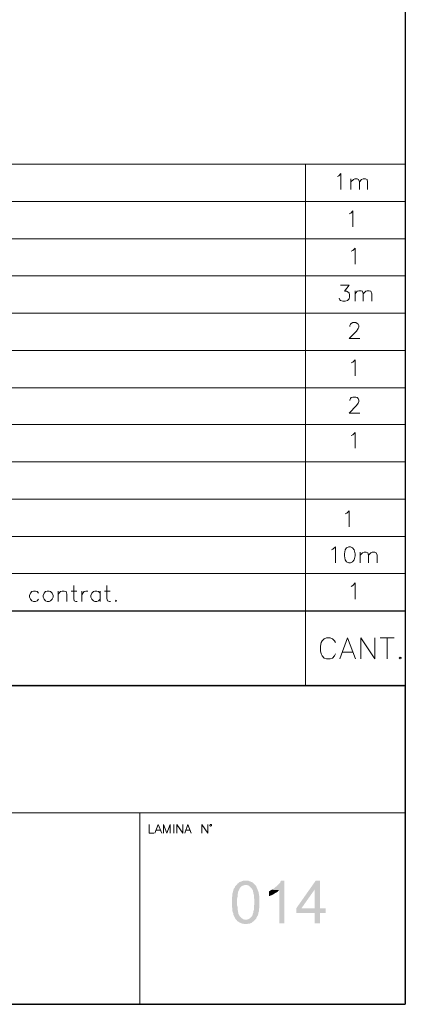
# Model space of a CAD drawing. Header units: millimetres. Extents: x 8 to 202, y 3 to 294.
# Tile 10 of 12: x 164 to 202, y 3 to 100. Entities that reach past the tile are written whole.
import ezdxf

# ---------------------------------------------------------------- set-up
doc = ezdxf.new("R2010")
doc.units = ezdxf.units.MM
doc.layers.add('DGE_CONTORNOS', color=7, linetype='Continuous', lineweight=0)
doc.layers.add('DGE_RELLENO', color=7, linetype='Continuous', lineweight=0)

msp = doc.modelspace()

# ---------------------------------------------------------------- hatches: boundary and pattern name
at = {"layer": 'DGE_RELLENO', "true_color": 0x000000}
for points in [[(23.4527, 34.8263), (23.7067, 34.5723), (201.9723, 34.8263)], [(23.7067, 34.5723), (201.9723, 34.8263), (201.8453, 34.5723)], [(201.9723, 34.8263), (201.8453, 34.5723), (201.9723, 34.6993)], [(201.9723, 34.6993), (201.8453, 34.5723), (201.9723, 3.2456)], [(201.8453, 34.5723), (201.9723, 3.2456), (201.8453, 3.3726)], [(185.293, 15.0143), (185.2083, 14.9296), (185.166, 14.8449), (185.1237, 14.7179), (185.039, 14.6333), (184.9967, 14.5063), (184.9967, 14.464), (184.9543, 14.3793), (184.9543, 14.2946), (184.912, 14.1676), (184.912, 13.956), (184.8697, 13.8289), (184.8697, 12.813), (184.912, 12.6859), (184.912, 12.432), (184.9543, 12.3049), (184.9967, 12.2203), (184.9967, 12.0933), (185.039, 12.0086), (185.0813, 11.9239), (185.1237, 11.8393), (185.166, 11.7546), (185.2083, 11.6699), (185.2507, 11.6276), (185.3353, 11.5429), (186.2243, 11.5853), (186.182, 11.5853), (186.055, 11.6276), (185.9703, 11.6276), (185.8857, 11.7123), (185.801, 11.7546), (185.7163, 11.8393), (185.6317, 11.9239), (185.6317, 11.9663), (185.5893, 12.0086), (185.547, 12.0933), (185.5047, 12.1779), (185.5047, 12.2626), (185.4623, 12.3473), (185.4623, 12.4743), (185.42, 12.6013), (185.42, 12.8553), (185.3777, 12.9823), (185.3777, 13.7019), (185.42, 13.8713), (185.42, 14.0829), (185.4623, 14.2099), (185.4623, 14.3369), (185.5047, 14.4216), (185.547, 14.5063), (185.5893, 14.5909), (185.6317, 14.6756), (185.6317, 14.7179), (185.7163, 14.8026), (185.801, 14.8873), (185.8857, 14.9296), (186.0127, 14.972), (186.0973, 15.0143), (186.2243, 15.0143)], [(186.2243, 15.4376), (185.9703, 15.4376), (185.8433, 15.3953), (185.7587, 15.3529), (185.6317, 15.3106), (185.547, 15.2683), (185.4623, 15.1836), (185.42, 15.1836), (185.3777, 15.0989), (185.293, 15.0143), (186.3513, 15.0143), (186.4783, 14.972), (186.563, 14.9296), (186.6477, 14.8449), (186.7323, 14.7603), (186.817, 14.6756), (186.8593, 14.5909), (186.9017, 14.5486), (186.944, 14.464), (186.944, 14.3793), (186.9863, 14.2523), (186.9863, 14.1676), (187.0287, 14.0406), (187.0287, 13.7866), (187.071, 13.6173), (187.071, 13.1093), (187.0287, 12.94), (187.0287, 12.5589), (186.9863, 12.432), (186.9863, 12.3473), (186.944, 12.2203), (186.9017, 12.1356), (186.9017, 12.0509), (186.8593, 12.0086), (186.817, 11.9239), (186.7747, 11.8816), (186.69, 11.797), (186.6053, 11.7123), (186.5207, 11.6699), (186.436, 11.6276), (186.309, 11.5853), (186.2243, 11.5853), (185.3353, 11.5429), (185.3777, 11.4583), (185.4623, 11.4159), (185.5893, 11.3313), (185.674, 11.289), (185.7587, 11.2466), (185.8857, 11.2043), (185.9703, 11.2043), (186.0973, 11.1619), (186.2243, 11.1619), (186.3513, 11.1619), (186.4783, 11.2043), (186.6053, 11.2043), (186.69, 11.2466), (186.817, 11.289), (186.9017, 11.3736), (186.9863, 11.4159), (187.0287, 11.4583), (187.071, 11.5006), (187.1557, 11.5853), (187.2403, 11.6699), (187.2827, 11.797), (187.325, 11.8816), (187.4097, 12.0086), (187.452, 12.1356), (187.452, 12.2626), (187.4943, 12.3473), (187.5367, 12.432), (187.5367, 12.6859), (187.579, 12.7706), (187.579, 13.9136), (187.5367, 13.9983), (187.5367, 14.1253), (187.4943, 14.2099), (187.4943, 14.2946), (187.452, 14.4216), (187.4097, 14.5063), (187.3673, 14.6333), (187.325, 14.7179), (187.2827, 14.8449), (187.2403, 14.9296), (187.1557, 15.0143), (187.071, 15.0989), (186.9863, 15.1836), (186.9017, 15.2683), (186.817, 15.3106), (186.7747, 15.3106), (186.69, 15.3529), (186.563, 15.3953), (186.4783, 15.4376), (186.3513, 15.4376)], [(190.0343, 15.4376), (189.6957, 15.4376), (189.6533, 15.3529), (189.611, 15.2259), (189.5263, 15.1413), (189.4417, 15.0566), (189.357, 14.972), (189.2723, 14.8873), (189.1877, 14.8449), (189.103, 14.7603), (189.0183, 14.6756), (188.9337, 14.6333), (188.8067, 14.5486), (189.5263, 14.5063), (189.5263, 11.2466), (190.0343, 11.2466)], [(193.548, 15.4376), (193.1247, 15.4376), (191.2197, 12.7283), (191.2197, 12.2626), (193.04, 12.2626), (193.04, 11.2466), (193.548, 11.2466), (193.548, 12.2626), (194.0983, 12.2626), (194.0983, 12.7283), (191.7277, 12.7283), (193.04, 14.5909)], [(193.548, 15.4376), (193.04, 14.5909), (193.04, 12.7283), (191.7277, 12.7283), (193.548, 12.7283)], [(188.8067, 14.5486), (188.722, 14.5063), (188.6373, 14.464), (188.5103, 14.3793), (188.5103, 13.9136), (188.6373, 13.956), (188.722, 13.9983), (188.849, 14.0406), (188.9337, 14.0829), (189.0607, 14.1676), (189.1877, 14.2523), (189.2723, 14.2946), (189.3993, 14.3793), (189.4417, 14.464), (189.5263, 14.5063)], [(201.9723, 3.2456), (201.8453, 3.3726), (23.5797, 3.2456)], [(201.8453, 3.3726), (23.5797, 3.2456), (23.7067, 3.3726)]]:
    msp.add_hatch(color=7, dxfattribs=at).paths.add_polyline_path(points, flags=0)

# ---------------------------------------------------------------- linework, layer by layer
at = {"layer": 'DGE_CONTORNOS', "lineweight": 25}
for points in [[(201.9723, 293.9063), (201.9723, 3.2456)], [(23.5797, 42.0653), (201.9723, 42.0653)], [(23.5797, 34.6993), (201.9723, 34.6993)], [(7.874, 3.2456), (201.9723, 3.2456)]]:
    msp.add_lwpolyline(points, dxfattribs=at)
at = {"layer": 'DGE_CONTORNOS', "lineweight": 5}
for points in [[(23.5797, 86.1344), (201.9723, 86.1344)], [(192.1087, 86.1344), (192.1087, 34.6993)], [(23.5797, 82.4514), (201.9723, 82.4514)], [(23.5797, 78.7684), (201.9723, 78.7684)], [(23.5797, 75.1277), (201.9723, 75.1277)], [(23.5797, 71.4447), (201.9723, 71.4447)], [(23.5797, 67.7617), (201.9723, 67.7617)], [(23.5797, 64.0787), (201.9723, 64.0787)], [(23.5797, 60.438), (201.9723, 60.438)], [(23.5797, 56.755), (201.9723, 56.755)], [(23.5797, 53.072), (201.9723, 53.072)], [(23.5797, 49.389), (201.9723, 49.389)], [(23.5797, 45.7484), (201.9723, 45.7484)], [(175.768, 22.1263), (175.768, 3.2456)]]:
    msp.add_lwpolyline(points, dxfattribs=at)
at = {"layer": 'DGE_CONTORNOS', "lineweight": 13}
for points in [[(195.2837, 84.9067), (195.4107, 84.9914), (195.6223, 85.203), (195.6223, 83.6367)], [(196.596, 84.695), (196.596, 83.6367)], [(196.596, 84.3987), (196.85, 84.6104), (196.977, 84.695), (197.231, 84.695), (197.358, 84.6104), (197.4427, 84.3987), (197.4427, 83.6367)], [(197.4427, 84.3987), (197.6543, 84.6104), (197.8237, 84.695), (198.0353, 84.695), (198.2047, 84.6104), (198.247, 84.3987), (198.247, 83.6367)], [(196.4267, 81.2237), (196.596, 81.3084), (196.8077, 81.52), (196.8077, 79.9537)], [(196.6383, 77.5407), (196.8077, 77.6254), (197.0193, 77.837), (197.0193, 76.2707)], [(195.58, 74.1964), (196.4267, 74.1964), (195.961, 73.6037), (196.1727, 73.6037), (196.342, 73.519), (196.4267, 73.4344), (196.469, 73.2227), (196.469, 73.0534), (196.4267, 72.8417), (196.2573, 72.6724), (196.0457, 72.63), (195.7917, 72.63), (195.58, 72.6724), (195.4953, 72.757), (195.453, 72.9264)], [(197.0193, 73.646), (197.0193, 72.63)], [(197.0193, 73.3497), (197.231, 73.6037), (197.4003, 73.646), (197.612, 73.646), (197.739, 73.6037), (197.8237, 73.3497), (197.8237, 72.63)], [(197.8237, 73.3497), (198.0777, 73.6037), (198.2047, 73.646), (198.4163, 73.646), (198.5857, 73.6037), (198.6703, 73.3497), (198.6703, 72.63)], [(196.5113, 70.1324), (196.5113, 70.217), (196.5537, 70.344), (196.6383, 70.4287), (196.8077, 70.5134), (197.104, 70.5134), (197.231, 70.4287), (197.3157, 70.344), (197.4003, 70.217), (197.4003, 70.0477), (197.3157, 69.9207), (197.1463, 69.6667), (196.4267, 68.947), (197.485, 68.947)], [(196.6383, 66.534), (196.8077, 66.6187), (197.0193, 66.8304), (197.0193, 65.264)], [(196.5113, 62.8087), (196.5113, 62.851), (196.5537, 63.0204), (196.6383, 63.105), (196.8077, 63.1474), (197.104, 63.1474), (197.231, 63.105), (197.3157, 63.0204), (197.4003, 62.851), (197.4003, 62.724), (197.3157, 62.5547), (197.1463, 62.343), (196.4267, 61.581), (197.485, 61.581)], [(196.6383, 59.3797), (196.8077, 59.422), (197.0193, 59.676), (197.0193, 58.1097)], [(196.0457, 51.6327), (196.215, 51.7174), (196.4267, 51.929), (196.4267, 50.3627)], [(194.691, 48.0767), (194.818, 48.1614), (195.072, 48.373), (195.072, 46.8067)], [(196.3843, 48.373), (196.1727, 48.2884), (196.0457, 48.0767), (195.961, 47.6957), (195.961, 47.484), (196.0457, 47.103), (196.1727, 46.8914), (196.3843, 46.8067), (196.5537, 46.8067), (196.7653, 46.8914), (196.9347, 47.103), (197.0193, 47.484), (197.0193, 47.6957), (196.9347, 48.0767), (196.7653, 48.2884), (196.5537, 48.373), (196.3843, 48.373)], [(197.5273, 47.865), (197.5273, 46.8067)], [(197.5273, 47.5687), (197.739, 47.7804), (197.9083, 47.865), (198.12, 47.865), (198.2893, 47.7804), (198.3317, 47.5687), (198.3317, 46.8067)], [(198.3317, 47.5687), (198.5857, 47.7804), (198.7127, 47.865), (198.9667, 47.865), (199.0937, 47.7804), (199.1783, 47.5687), (199.1783, 46.8067)], [(196.6383, 44.4784), (196.8077, 44.563), (197.0193, 44.817), (197.0193, 43.2084)], [(165.7773, 43.801), (165.6503, 43.9704), (165.481, 44.0127), (165.2693, 44.0127), (165.1, 43.9704), (164.973, 43.801), (164.8883, 43.5894), (164.8883, 43.42), (164.973, 43.2084), (165.1, 43.039), (165.2693, 42.9967), (165.481, 42.9967), (165.6503, 43.039), (165.7773, 43.2084)], [(166.624, 44.0127), (166.4547, 43.9704), (166.3277, 43.801), (166.243, 43.5894), (166.243, 43.42), (166.3277, 43.2084), (166.4547, 43.039), (166.624, 42.9967), (166.8357, 42.9967), (166.9627, 43.039), (167.132, 43.2084), (167.2167, 43.42), (167.2167, 43.5894), (167.132, 43.801), (166.9627, 43.9704), (166.8357, 44.0127), (166.624, 44.0127)], [(167.7247, 44.0127), (167.7247, 42.9967)], [(167.7247, 43.7164), (167.9363, 43.9704), (168.1057, 44.0127), (168.3173, 44.0127), (168.4867, 43.9704), (168.5713, 43.7164), (168.5713, 42.9967)], [(168.9947, 44.0127), (169.545, 44.0127)], [(169.2487, 44.563), (169.2487, 43.293), (169.291, 43.039), (169.4603, 42.9967), (169.5873, 42.9967)], [(170.053, 44.0127), (170.053, 42.9967)], [(170.053, 43.5894), (170.1377, 43.801), (170.2647, 43.9704), (170.434, 44.0127), (170.6457, 44.0127)], [(171.8733, 43.801), (171.704, 43.9704), (171.5347, 44.0127), (171.323, 44.0127), (171.196, 43.9704), (171.0267, 43.801), (170.942, 43.5894), (170.942, 43.42), (171.0267, 43.2084), (171.196, 43.039), (171.323, 42.9967), (171.5347, 42.9967), (171.704, 43.039), (171.8733, 43.2084)], [(171.8733, 44.0127), (171.8733, 42.9967)], [(172.2967, 44.0127), (172.847, 44.0127)], [(172.5083, 44.563), (172.5083, 43.293), (172.593, 43.039), (172.7623, 42.9967), (172.8893, 42.9967)], [(173.4397, 43.1237), (173.482, 43.039), (173.4397, 42.9967), (173.355, 43.039), (173.4397, 43.1237)], [(195.072, 38.9326), (194.9873, 39.1019), (194.7757, 39.3136), (194.564, 39.3983), (194.183, 39.3983), (193.9713, 39.3136), (193.7597, 39.1019), (193.675, 38.9326), (193.5903, 38.5939), (193.5903, 38.1283), (193.675, 37.832), (193.7597, 37.6203), (193.9713, 37.4086), (194.183, 37.3239), (194.564, 37.3239), (194.7757, 37.4086), (194.9873, 37.6203), (195.072, 37.832)], [(195.4953, 37.3239), (196.2573, 39.3983), (197.0617, 37.3239)], [(197.5697, 37.3239), (197.5697, 39.3983), (198.9667, 37.3239), (198.9667, 39.3983)], [(199.4747, 39.3983), (200.8717, 39.3983)], [(200.1943, 39.3983), (200.1943, 37.3239)], [(195.7917, 38.0013), (196.7653, 38.0013)], [(201.4643, 37.4933), (201.5913, 37.4086), (201.4643, 37.3239), (201.3797, 37.4086), (201.4643, 37.4933)], [(176.6993, 20.9833), (176.6993, 20.1366), (177.165, 20.1366)], [(177.2497, 20.1366), (177.5883, 20.9833), (177.927, 20.1366)], [(177.3767, 20.4329), (177.8, 20.4329)], [(178.0963, 20.1366), (178.0963, 20.9833), (178.435, 20.1366), (178.7737, 20.9833), (178.7737, 20.1366)], [(179.1123, 20.9833), (179.1123, 20.1366)], [(179.4087, 20.1366), (179.4087, 20.9833), (180.0013, 20.1366), (180.0013, 20.9833)], [(180.213, 20.1366), (180.5093, 20.9833), (180.848, 20.1366)], [(180.2977, 20.4329), (180.721, 20.4329)], [(181.9063, 20.1366), (181.9063, 20.9833), (182.499, 20.1366), (182.499, 20.9833)], [(182.8377, 20.8986), (182.8377, 20.9833), (182.7107, 20.9833), (182.6683, 20.8986), (182.7107, 20.8563), (182.753, 20.814), (182.8377, 20.8563), (182.8377, 20.8986)]]:
    msp.add_lwpolyline(points, dxfattribs=at)
at = {"layer": 'DGE_CONTORNOS', "lineweight": 9}
msp.add_lwpolyline([(23.5797, 22.1263), (201.9723, 22.1263)], dxfattribs=at)

doc.saveas('drawing.dxf')
